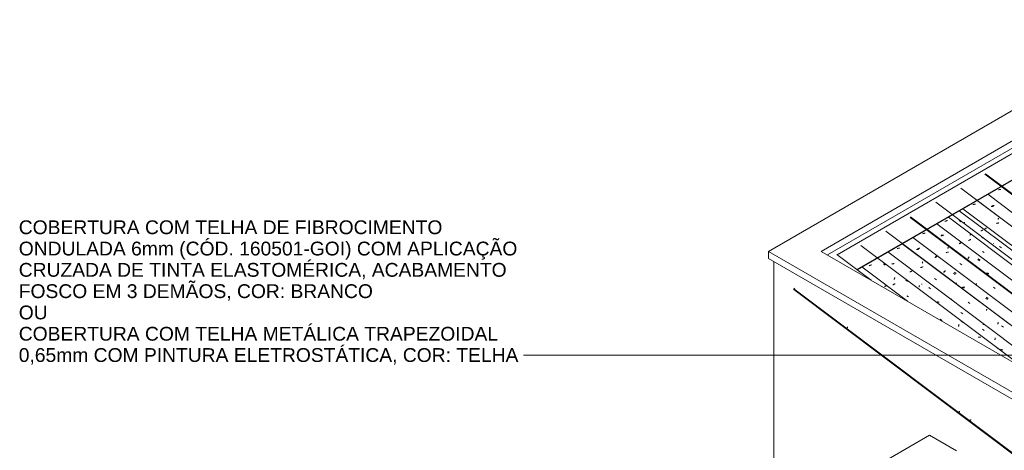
# Model space of a CAD drawing. Header units: metres. Extents: x 6.5 to 21.8, y 0.6 to 11.2.
# Tile 23 of 113: x 6.5 to 11.7, y 8.9 to 11.2. Entities that reach past the tile are written whole.
import ezdxf

# ---------------------------------------------------------------- set-up
doc = ezdxf.new("R2010")
doc.units = ezdxf.units.M
for name, color, linetype, lineweight in [('A-GLAZ-CWMG', 7, 'Continuous', 5), ('A-ROOF', 7, 'Continuous', 5), ('A-ROOF-OTLN', 7, 'Continuous', 5), ('G-ANNO-TEXT', 7, 'Continuous', 9), ('I-WALL', 7, 'Continuous', 5)]:
    doc.layers.add(name, color=color, linetype=linetype, lineweight=lineweight)
doc.styles.add('Arial', font='arial.ttf', dxfattribs={"height": 0.072})

# ---------------------------------------------------------------- blocks, each defined once
blk = doc.blocks.new('FP_63-ISO_02')
at = {"layer": 'A-GLAZ-CWMG', "color": 9, "true_color": 0xc0c0c0}
for p, q in [((10.8542, 9.5449), (10.8546, 9.5458)), ((10.8546, 9.5458), (10.8549, 9.5468)), ((10.8549, 9.5468), (10.8553, 9.5478)), ((10.8553, 9.5478), (10.8557, 9.5488)), ((10.8557, 9.5488), (10.856, 9.5499)), ((10.856, 9.5499), (10.8564, 9.551)), ((11.3091, 9.2034), (11.3092, 9.2035)), ((11.4391, 9.1059), (11.4395, 9.1069)), ((11.4395, 9.1069), (11.4399, 9.108)), ((11.4399, 9.108), (11.4403, 9.1091)), ((11.4403, 9.1091), (11.4407, 9.1102)), ((11.4407, 9.1102), (11.4411, 9.1114)), ((11.4949, 9.0652), (11.4934, 9.0651)), ((11.4965, 9.0654), (11.4949, 9.0652)), ((11.498, 9.0655), (11.4965, 9.0654)), ((11.4996, 9.0657), (11.498, 9.0655)), ((11.5011, 9.0659), (11.4996, 9.0657)), ((11.5027, 9.0661), (11.5011, 9.0659))]:
    blk.add_line(p, q, dxfattribs=at)
blk = doc.blocks.new('FP_67-ISO_02')
at = {"layer": 'A-GLAZ-CWMG', "color": 9, "true_color": 0xc0c0c0}
for p, q in [((10.9672, 9.8053), (10.9661, 9.805)), ((11.0509, 9.7624), (11.0495, 9.7618)), ((11.0523, 9.7631), (11.0509, 9.7624)), ((11.0536, 9.7638), (11.0523, 9.7631)), ((11.0549, 9.7645), (11.0536, 9.7638)), ((11.0562, 9.7651), (11.0549, 9.7645)), ((11.0575, 9.7658), (11.0562, 9.7651)), ((11.0588, 9.7665), (11.0575, 9.7658))]:
    blk.add_line(p, q, dxfattribs=at)
blk = doc.blocks.new('FP_68-ISO_02')
at = {"layer": 'A-GLAZ-CWMG'}
blk.add_line((11.7895, 9.3273), (10.9256, 9.9758), dxfattribs=at)
at = {"layer": 'A-GLAZ-CWMG', "color": 9, "true_color": 0xc0c0c0}
for p, q in [((10.9793, 9.8749), (10.9772, 9.874)), ((10.9813, 9.8757), (10.9793, 9.8749)), ((11.0435, 9.8809), (11.0532, 9.8739)), ((10.9711, 9.8712), (10.9692, 9.8702)), ((10.9731, 9.8721), (10.9711, 9.8712)), ((10.9752, 9.8731), (10.9731, 9.8721)), ((10.9772, 9.874), (10.9752, 9.8731)), ((11.0948, 9.7714), (11.0929, 9.7704)), ((11.0967, 9.7725), (11.0948, 9.7714)), ((11.0987, 9.7735), (11.0967, 9.7725)), ((11.1007, 9.7745), (11.0987, 9.7735)), ((11.0999, 9.7989), (11.1004, 9.8007)), ((11.1004, 9.8007), (11.1009, 9.8024)), ((11.1027, 9.7754), (11.1007, 9.7745)), ((11.1009, 9.8024), (11.1015, 9.8041)), ((11.1015, 9.8041), (11.102, 9.8058)), ((11.102, 9.8058), (11.1026, 9.8074)), ((11.1026, 9.8074), (11.1031, 9.809)), ((11.1047, 9.7764), (11.1027, 9.7754)), ((11.16, 9.7957), (11.1696, 9.7887)), ((11.1656, 9.714), (11.1752, 9.7073)), ((11.3137, 9.6835), (11.3138, 9.6838)), ((11.3138, 9.6838), (11.3139, 9.6842)), ((11.314, 9.6848), (11.3139, 9.6849)), ((11.3139, 9.6844), (11.314, 9.6846)), ((11.3139, 9.6842), (11.3139, 9.6844)), ((11.314, 9.6846), (11.314, 9.6848)), ((11.3404, 9.5919), (11.35, 9.5852)), ((11.4504, 9.5815), (11.46, 9.5744)), ((11.4356, 9.5538), (11.4362, 9.5554)), ((11.4362, 9.5554), (11.4367, 9.557)), ((11.4367, 9.557), (11.4373, 9.5586)), ((11.4373, 9.5586), (11.4378, 9.5602)), ((11.4378, 9.5602), (11.4383, 9.5617)), ((11.4383, 9.5617), (11.4389, 9.5632)), ((11.5408, 9.4973), (11.5387, 9.4973)), ((11.5429, 9.4973), (11.5408, 9.4973)), ((11.5449, 9.4972), (11.5429, 9.4973)), ((11.547, 9.4971), (11.5449, 9.4972)), ((11.549, 9.4969), (11.547, 9.4971)), ((11.551, 9.4967), (11.549, 9.4969)), ((11.6241, 9.452), (11.6336, 9.4449)), ((11.6374, 9.4413), (11.6357, 9.4422)), ((11.639, 9.4404), (11.6374, 9.4413)), ((11.6407, 9.4394), (11.639, 9.4404)), ((11.6422, 9.4384), (11.6407, 9.4394)), ((11.6438, 9.4373), (11.6422, 9.4384))]:
    blk.add_line(p, q, dxfattribs=at)
blk = doc.blocks.new('FP_69-ISO_02')
at = {"layer": 'A-GLAZ-CWMG', "color": 9, "true_color": 0xc0c0c0}
for p, q in [((11.0888, 9.8796), (11.0873, 9.8794)), ((11.0903, 9.8799), (11.0888, 9.8796)), ((11.0919, 9.8801), (11.0903, 9.8799)), ((11.0934, 9.8805), (11.0919, 9.8801)), ((11.0949, 9.8808), (11.0934, 9.8805)), ((11.0964, 9.8811), (11.0949, 9.8808)), ((11.0979, 9.8815), (11.0964, 9.8811)), ((11.0994, 9.8819), (11.0979, 9.8815)), ((11.1835, 9.8386), (11.1821, 9.838)), ((11.1848, 9.8393), (11.1835, 9.8386)), ((11.1861, 9.8399), (11.1848, 9.8393)), ((11.1874, 9.8405), (11.1861, 9.8399)), ((11.1887, 9.8411), (11.1874, 9.8405)), ((11.1899, 9.8418), (11.1887, 9.8411)), ((11.1912, 9.8424), (11.1899, 9.8418)), ((11.1924, 9.8431), (11.1912, 9.8424)), ((11.2293, 9.7596), (11.2296, 9.7604)), ((11.2296, 9.7604), (11.2299, 9.7612)), ((11.2299, 9.7612), (11.2303, 9.762)), ((11.2303, 9.762), (11.2306, 9.7629)), ((11.2306, 9.7629), (11.2309, 9.7638)), ((11.2309, 9.7638), (11.2313, 9.7647)), ((11.2313, 9.7647), (11.2317, 9.7657)), ((11.2317, 9.7657), (11.232, 9.7667)), ((11.2802, 9.7567), (11.2894, 9.7496)), ((11.2913, 9.7036), (11.2914, 9.7038)), ((11.2913, 9.7034), (11.2913, 9.7036)), ((11.2913, 9.7033), (11.2913, 9.7034)), ((11.2913, 9.7032), (11.2913, 9.7033)), ((11.2913, 9.7031), (11.2913, 9.7032)), ((11.2914, 9.7038), (11.2915, 9.704)), ((11.3255, 9.6818), (11.3241, 9.6822)), ((11.3268, 9.6815), (11.3255, 9.6818)), ((11.3282, 9.6812), (11.3268, 9.6815)), ((11.3296, 9.6809), (11.3282, 9.6812)), ((11.3311, 9.6806), (11.3296, 9.6809)), ((11.3325, 9.6804), (11.3311, 9.6806)), ((11.334, 9.6802), (11.3325, 9.6804)), ((11.3354, 9.68), (11.334, 9.6802)), ((11.4483, 9.6262), (11.4576, 9.619)), ((11.5653, 9.5645), (11.5653, 9.5662)), ((11.5604, 9.5392), (11.5697, 9.532)), ((11.5653, 9.5629), (11.5653, 9.5645)), ((11.6253, 9.4832), (11.6257, 9.4845)), ((11.6257, 9.4845), (11.626, 9.4857)), ((11.626, 9.4857), (11.6264, 9.487)), ((11.6264, 9.487), (11.6267, 9.4884)), ((11.6267, 9.4884), (11.627, 9.4897)), ((11.627, 9.4897), (11.6273, 9.4911)), ((11.6273, 9.4911), (11.6276, 9.4925)), ((11.6276, 9.4925), (11.6279, 9.4939)), ((11.6571, 9.4331), (11.6557, 9.4335)), ((11.6585, 9.4328), (11.6571, 9.4331)), ((11.6599, 9.4324), (11.6585, 9.4328)), ((11.6613, 9.4322), (11.6599, 9.4324)), ((11.6627, 9.4319), (11.6613, 9.4322)), ((11.6641, 9.4317), (11.6627, 9.4319)), ((11.6656, 9.4315), (11.6641, 9.4317)), ((11.6671, 9.4314), (11.6656, 9.4315))]:
    blk.add_line(p, q, dxfattribs=at)
blk = doc.blocks.new('FP_70-ISO_02')
at = {"layer": 'A-GLAZ-CWMG'}
blk.add_line((12.547, 8.9312), (11.0561, 10.0502), dxfattribs=at)
at = {"layer": 'A-GLAZ-CWMG', "color": 9, "true_color": 0xc0c0c0}
for p, q in [((11.1172, 9.9605), (11.1151, 9.9598)), ((11.1194, 9.9611), (11.1172, 9.9605)), ((11.1215, 9.9617), (11.1194, 9.9611)), ((11.1237, 9.9623), (11.1215, 9.9617)), ((11.1258, 9.9628), (11.1237, 9.9623)), ((11.128, 9.9633), (11.1258, 9.9628)), ((11.1862, 9.953), (11.1957, 9.9459)), ((11.2465, 9.884), (11.247, 9.8853)), ((11.247, 9.8853), (11.2475, 9.8866)), ((11.2475, 9.8866), (11.248, 9.8879)), ((11.248, 9.8879), (11.2485, 9.8891)), ((11.2485, 9.8891), (11.249, 9.8902)), ((11.249, 9.8902), (11.2495, 9.8913)), ((11.2401, 9.8613), (11.238, 9.8605)), ((11.2422, 9.862), (11.2401, 9.8613)), ((11.2443, 9.8628), (11.2422, 9.862)), ((11.2464, 9.8634), (11.2443, 9.8628)), ((11.2486, 9.8641), (11.2464, 9.8634)), ((11.2507, 9.8647), (11.2486, 9.8641)), ((11.3103, 9.8041), (11.32, 9.7974)), ((11.397, 9.6963), (11.3957, 9.6953)), ((11.3984, 9.6972), (11.397, 9.6963)), ((11.3998, 9.6982), (11.3984, 9.6972)), ((11.4854, 9.6807), (11.495, 9.6739)), ((11.5813, 9.637), (11.5818, 9.6383)), ((11.5818, 9.6383), (11.5823, 9.6394)), ((11.5823, 9.6394), (11.5828, 9.6405)), ((11.5828, 9.6405), (11.5833, 9.6416)), ((11.5833, 9.6416), (11.5837, 9.6426)), ((11.5837, 9.6426), (11.5842, 9.6436)), ((11.6404, 9.5652), (11.641, 9.567)), ((11.641, 9.567), (11.6415, 9.5688)), ((11.6415, 9.5688), (11.6421, 9.5705)), ((11.6421, 9.5705), (11.6426, 9.5722)), ((11.6426, 9.5722), (11.6432, 9.5739)), ((11.6432, 9.5739), (11.6437, 9.5755)), ((11.6606, 9.5568), (11.6702, 9.55))]:
    blk.add_line(p, q, dxfattribs=at)
blk = doc.blocks.new('FP_71-ISO_02')
at = {"layer": 'A-GLAZ-CWMG', "color": 9, "true_color": 0xc0c0c0}
for p, q in [((11.2183, 9.9546), (11.2168, 9.9544)), ((11.2198, 9.9548), (11.2183, 9.9546)), ((11.2214, 9.9551), (11.2198, 9.9548)), ((11.2229, 9.9554), (11.2214, 9.9551)), ((11.2244, 9.9557), (11.2229, 9.9554)), ((11.2259, 9.956), (11.2244, 9.9557)), ((11.2274, 9.9564), (11.2259, 9.956)), ((11.2289, 9.9568), (11.2274, 9.9564)), ((11.3131, 9.9134), (11.3117, 9.9128)), ((11.3144, 9.914), (11.3131, 9.9134)), ((11.3158, 9.9146), (11.3144, 9.914)), ((11.3171, 9.9152), (11.3158, 9.9146)), ((11.3184, 9.9159), (11.3171, 9.9152)), ((11.3196, 9.9165), (11.3184, 9.9159)), ((11.3209, 9.9171), (11.3196, 9.9165)), ((11.3221, 9.9178), (11.3209, 9.9171)), ((11.3588, 9.8348), (11.3592, 9.8356)), ((11.3592, 9.8356), (11.3595, 9.8363)), ((11.3595, 9.8363), (11.3598, 9.8371)), ((11.3598, 9.8371), (11.3601, 9.838)), ((11.3601, 9.838), (11.3605, 9.8389)), ((11.3605, 9.8389), (11.3608, 9.8398)), ((11.3608, 9.8398), (11.3612, 9.8407)), ((11.3612, 9.8407), (11.3616, 9.8417)), ((11.4097, 9.8315), (11.419, 9.8244)), ((11.421, 9.779), (11.4211, 9.7792)), ((11.421, 9.7789), (11.421, 9.779)), ((11.421, 9.7788), (11.421, 9.7789)), ((11.4211, 9.7787), (11.421, 9.7788)), ((11.4211, 9.7792), (11.4211, 9.7795)), ((11.4551, 9.7572), (11.4537, 9.7576)), ((11.4565, 9.7568), (11.4551, 9.7572)), ((11.4578, 9.7564), (11.4565, 9.7568)), ((11.4593, 9.7561), (11.4578, 9.7564)), ((11.4607, 9.7558), (11.4593, 9.7561)), ((11.4621, 9.7556), (11.4607, 9.7558)), ((11.4636, 9.7554), (11.4621, 9.7556)), ((11.465, 9.7552), (11.4636, 9.7554)), ((11.5779, 9.701), (11.5872, 9.6938))]:
    blk.add_line(p, q, dxfattribs=at)
blk = doc.blocks.new('FP_72-ISO_02')
at = {"layer": 'A-GLAZ-CWMG'}
blk.add_line((12.6764, 9.0058), (11.1856, 10.1248), dxfattribs=at)
at = {"layer": 'A-GLAZ-CWMG', "color": 9, "true_color": 0xc0c0c0}
for p, q in [((11.2505, 10.0381), (11.2483, 10.0375)), ((11.2526, 10.0386), (11.2505, 10.0381)), ((11.2548, 10.0391), (11.2526, 10.0386)), ((11.2569, 10.0395), (11.2548, 10.0391)), ((11.2591, 10.0399), (11.2569, 10.0395)), ((11.2613, 10.0403), (11.2591, 10.0399)), ((11.3732, 9.9391), (11.371, 9.9384)), ((11.3753, 9.9397), (11.3732, 9.9391)), ((11.3774, 9.9404), (11.3753, 9.9397)), ((11.3796, 9.9409), (11.3774, 9.9404)), ((11.3796, 9.9604), (11.3801, 9.9616)), ((11.3818, 9.9415), (11.3796, 9.9409)), ((11.3801, 9.9616), (11.3806, 9.9627)), ((11.3806, 9.9627), (11.3811, 9.9639)), ((11.3811, 9.9639), (11.3815, 9.9649)), ((11.3815, 9.9649), (11.382, 9.9659)), ((11.3839, 9.942), (11.3818, 9.9415)), ((11.382, 9.9659), (11.3824, 9.9669)), ((11.4433, 9.882), (11.4529, 9.8752)), ((11.5257, 9.7727), (11.5242, 9.7717)), ((11.5272, 9.7737), (11.5257, 9.7727)), ((11.5287, 9.7747), (11.5272, 9.7737)), ((11.5302, 9.7758), (11.5287, 9.7747)), ((11.5318, 9.7768), (11.5302, 9.7758)), ((11.6184, 9.7582), (11.628, 9.7514)), ((11.6547, 9.6754), (11.6536, 9.6746)), ((11.6558, 9.6762), (11.6547, 9.6754))]:
    blk.add_line(p, q, dxfattribs=at)
blk = doc.blocks.new('FP_73-ISO_02')
at = {"layer": 'A-GLAZ-CWMG', "color": 9, "true_color": 0xc0c0c0}
for p, q in [((11.3474, 10.0293), (11.3458, 10.0291)), ((11.3489, 10.0295), (11.3474, 10.0293)), ((11.3504, 10.0297), (11.3489, 10.0295)), ((11.3519, 10.03), (11.3504, 10.0297)), ((11.3535, 10.0303), (11.3519, 10.03)), ((11.355, 10.0307), (11.3535, 10.0303)), ((11.3565, 10.031), (11.355, 10.0307)), ((11.358, 10.0314), (11.3565, 10.031)), ((11.4422, 9.9879), (11.4409, 9.9873)), ((11.4436, 9.9885), (11.4422, 9.9879)), ((11.4449, 9.9891), (11.4436, 9.9885)), ((11.4462, 9.9898), (11.4449, 9.9891)), ((11.4475, 9.9904), (11.4462, 9.9898)), ((11.4488, 9.991), (11.4475, 9.9904)), ((11.4501, 9.9917), (11.4488, 9.991)), ((11.4513, 9.9923), (11.4501, 9.9917)), ((11.4879, 9.9096), (11.4882, 9.9104)), ((11.4882, 9.9104), (11.4885, 9.9111)), ((11.4885, 9.9111), (11.4889, 9.9119)), ((11.4889, 9.9119), (11.4892, 9.9128)), ((11.4892, 9.9128), (11.4896, 9.9136)), ((11.4896, 9.9136), (11.4899, 9.9145)), ((11.4899, 9.9145), (11.4903, 9.9155)), ((11.4903, 9.9155), (11.4906, 9.9164)), ((11.5388, 9.9061), (11.5481, 9.899)), ((11.5502, 9.8542), (11.5503, 9.8544)), ((11.5502, 9.854), (11.5502, 9.8542)), ((11.5502, 9.8539), (11.5502, 9.854)), ((11.5502, 9.8538), (11.5502, 9.8539)), ((11.5502, 9.8537), (11.5502, 9.8538)), ((11.5842, 9.8321), (11.5828, 9.8325)), ((11.5856, 9.8317), (11.5842, 9.8321)), ((11.5869, 9.8313), (11.5856, 9.8317)), ((11.5883, 9.831), (11.5869, 9.8313)), ((11.5898, 9.8307), (11.5883, 9.831)), ((11.5912, 9.8305), (11.5898, 9.8307)), ((11.5926, 9.8302), (11.5912, 9.8305)), ((11.5941, 9.8301), (11.5926, 9.8302))]:
    blk.add_line(p, q, dxfattribs=at)
blk = doc.blocks.new('FP_74-ISO_02')
at = {"layer": 'A-GLAZ-CWMG'}
blk.add_line((12.7875, 9.07), (11.3826, 10.1245), dxfattribs=at)
blk = doc.blocks.new('FP_75-ISO_02')
at = {"layer": 'A-GLAZ-CWMG', "color": 9, "true_color": 0xc0c0c0}
for p, q in [((11.4604, 10.094), (11.4598, 10.094)), ((11.4619, 10.0943), (11.4604, 10.094)), ((11.4634, 10.0946), (11.4619, 10.0943)), ((11.465, 10.0949), (11.4634, 10.0946)), ((11.4665, 10.0952), (11.465, 10.0949)), ((11.468, 10.0955), (11.4665, 10.0952)), ((11.4695, 10.0959), (11.468, 10.0955)), ((11.5538, 10.0524), (11.5524, 10.0519)), ((11.5551, 10.053), (11.5538, 10.0524)), ((11.5565, 10.0537), (11.5551, 10.053)), ((11.5578, 10.0543), (11.5565, 10.0537)), ((11.5591, 10.0549), (11.5578, 10.0543)), ((11.5604, 10.0555), (11.5591, 10.0549)), ((11.5616, 10.0562), (11.5604, 10.0555)), ((11.5629, 10.0568), (11.5616, 10.0562)), ((11.6504, 9.9707), (11.6596, 9.9635))]:
    blk.add_line(p, q, dxfattribs=at)
blk = doc.blocks.new('Rectangular Mullion - Telha Fibrocimento - Ondulada-1908998-ISO_02')
at = {"layer": 'A-GLAZ-CWMG', "true_color": 0xc0c0c0}
h = blk.add_hatch(dxfattribs=at)
h.set_pattern_fill('FP_7', color=9, style=0, pattern_type=2)
h.set_pattern_definition([(330, (16.95, 8.887), (0.2298954, -0.0663695), [0.01095, -0.18814, 0.01095, -0.18814, -1.062]), (330, (16.95, 8.887), (0.2298954, -0.0663695), [-0.39819, 0.01095, -0.38724, 0.01095, -0.18814, -0.46455]), (330, (16.95, 8.887), (0.2298954, -0.0663695), [-0.99547, 0.01095, -0.12178, 0.01095, -0.32087]), (111.206, (17.036, 8.87), (-0.1647206, 0.29181702), [0.01311, -0.22522, 0.01311, -1.496]), (111.206, (17.036, 8.87), (-0.1647206, 0.29181702), [-0.25144, -0.22522, 0.01311, -0.46356, -0.79444]), (111.206, (17.036, 8.87), (-0.1647206, 0.29181702), [-0.95333, 0.01311, -0.22522, 0.01311, -0.543]), (111.206, (17.036, 8.87), (-0.1647206, 0.29181702), [-1.205, -0.14578, 0.01311, -0.38411]), (234.896, (17.065, 8.986), (-0.0651715, -0.2254494), [0.00825, -0.14167, 0.00825, -0.94122]), (234.896, (17.065, 8.986), (-0.0651715, -0.2254494), [-0.15816, -0.14167, 0.00825, -0.29159, -0.49972]), (234.896, (17.065, 8.986), (-0.0651715, -0.2254494), [-0.59966, 0.00825, -0.14167, 0.00825, -0.34156]), (234.896, (17.065, 8.986), (-0.0651715, -0.2254494), [-0.75782, -0.0917, 0.00825, -0.24161])])
h.paths.add_polyline_path([(16.9643, 4.951), (16.9648, 4.9547), (16.512, 5.2946), (16.5104, 5.2917), (16.9593, 4.9547)])
h.paths.add_polyline_path([(12.0464, 8.6421), (12.0495, 8.6439), (10.5761, 9.7498), (10.5756, 9.7461), (12.0223, 8.6603)])
at = {"layer": 'A-GLAZ-CWMG'}
for p, q in [((12.8442, 9.1027), (11.4393, 10.1572)), ((12.8445, 9.1029), (11.4396, 10.1574)), ((12.6021, 8.9629), (11.1971, 10.0174)), ((12.2086, 9.0853), (11.0669, 9.9423)), ((11.1694, 9.6854), (10.9314, 9.864)), ((10.5756, 9.7461), (10.5761, 9.7498)), ((12.0464, 8.6421), (10.5756, 9.7461)), ((10.5761, 9.7498), (10.5815, 9.7534)), ((12.0495, 8.6439), (10.5761, 9.7498))]:
    blk.add_line(p, q, dxfattribs=at)
for name in ['FP_72-ISO_02', 'FP_74-ISO_02', 'FP_75-ISO_02', 'FP_70-ISO_02', 'FP_73-ISO_02', 'FP_68-ISO_02', 'FP_71-ISO_02', 'FP_69-ISO_02', 'FP_67-ISO_02', 'FP_63-ISO_02']:
    blk.add_blockref(name, (0, 0), dxfattribs=at)
blk = doc.blocks.new('FP_83-ISO_02')
at = {"layer": 'A-GLAZ-CWMG', "color": 9, "true_color": 0xc0c0c0}
for p, q in [((11.2438, 9.7717), (11.2442, 9.7728)), ((11.2442, 9.7728), (11.2446, 9.7739)), ((11.2446, 9.7739), (11.245, 9.7751)), ((11.8289, 9.3326), (11.8293, 9.3336)), ((11.8293, 9.3336), (11.8297, 9.3347)), ((11.8297, 9.3347), (11.8301, 9.3358)), ((11.8871, 9.2901), (11.8856, 9.29)), ((11.8887, 9.2902), (11.8871, 9.2901)), ((11.8902, 9.2903), (11.8887, 9.2902)), ((11.8917, 9.2905), (11.8902, 9.2903)), ((11.8933, 9.2907), (11.8917, 9.2905)), ((14.1694, 7.5758), (14.1698, 7.5768)), ((14.1698, 7.5768), (14.1702, 7.5778)), ((14.1702, 7.5778), (14.1705, 7.5788)), ((14.2996, 7.4785), (14.2999, 7.4795)), ((14.2999, 7.4795), (14.3003, 7.4805)), ((14.3003, 7.4805), (14.3007, 7.4816)), ((14.3007, 7.4816), (14.3011, 7.4827)), ((14.3011, 7.4827), (14.3014, 7.4838)), ((15.4698, 6.6), (15.4702, 6.601)), ((15.4702, 6.601), (15.4705, 6.602)), ((15.4705, 6.602), (15.4709, 6.6031)), ((15.4709, 6.6031), (15.4713, 6.6041)), ((15.4713, 6.6041), (15.4717, 6.6052)), ((15.4717, 6.6052), (15.4718, 6.6058)), ((15.7117, 6.4238), (15.7209, 6.4167)), ((15.8636, 6.3054), (15.8622, 6.3053)), ((15.8651, 6.3055), (15.8636, 6.3054)), ((15.8666, 6.3057), (15.8651, 6.3055)), ((15.868, 6.3059), (15.8666, 6.3057)), ((15.8695, 6.306), (15.868, 6.3059)), ((15.871, 6.3063), (15.8695, 6.306)), ((16.0549, 6.1608), (16.0553, 6.1617)), ((16.0553, 6.1617), (16.0556, 6.1628)), ((16.0556, 6.1628), (16.056, 6.1638)), ((16.056, 6.1638), (16.0564, 6.1649)), ((16.0564, 6.1649), (16.0568, 6.166)), ((16.0568, 6.166), (16.057, 6.1666))]:
    blk.add_line(p, q, dxfattribs=at)
blk = doc.blocks.new('FP_84-ISO_02')
at = {"layer": 'A-GLAZ-CWMG'}
blk.add_line((12.547, 8.9312), (11.1423, 9.9855), dxfattribs=at)
at = {"layer": 'A-GLAZ-CWMG', "color": 9, "true_color": 0xc0c0c0}
for p, q in [((11.1603, 9.9718), (11.1589, 9.9725)), ((11.1618, 9.971), (11.1603, 9.9718)), ((11.1632, 9.9701), (11.1618, 9.971)), ((11.1646, 9.9692), (11.1632, 9.9701))]:
    blk.add_line(p, q, dxfattribs=at)
blk = doc.blocks.new('FP_85-ISO_02')
at = {"layer": 'A-GLAZ-CWMG', "color": 9, "true_color": 0xc0c0c0}
for p, q in [((11.2232, 9.9593), (11.2217, 9.959)), ((11.2247, 9.9596), (11.2232, 9.9593)), ((11.2262, 9.96), (11.2247, 9.9596)), ((11.2277, 9.9604), (11.2262, 9.96)), ((11.2293, 9.9608), (11.2277, 9.9604)), ((11.2308, 9.9612), (11.2293, 9.9608)), ((11.2322, 9.9616), (11.2308, 9.9612)), ((11.2337, 9.9621), (11.2322, 9.9616)), ((11.3172, 9.9193), (11.316, 9.9187)), ((11.3184, 9.9199), (11.3172, 9.9193)), ((11.3196, 9.9205), (11.3184, 9.9199)), ((11.3208, 9.9211), (11.3196, 9.9205)), ((11.3219, 9.9217), (11.3208, 9.9211)), ((11.3231, 9.9223), (11.3219, 9.9217)), ((11.3633, 9.8379), (11.3637, 9.8389)), ((11.3637, 9.8389), (11.3641, 9.84)), ((11.3641, 9.84), (11.3646, 9.8411)), ((11.3646, 9.8411), (11.365, 9.8422)), ((11.365, 9.8422), (11.3654, 9.8434)), ((11.3654, 9.8434), (11.3658, 9.8446)), ((11.3658, 9.8446), (11.3663, 9.8458)), ((11.4141, 9.8371), (11.4234, 9.8299)), ((11.4239, 9.7786), (11.424, 9.7788)), ((11.4239, 9.7784), (11.4239, 9.7786)), ((11.424, 9.779), (11.4241, 9.7793)), ((11.424, 9.7788), (11.424, 9.779)), ((11.4241, 9.7793), (11.4243, 9.7797)), ((11.4243, 9.7797), (11.4244, 9.78)), ((11.4244, 9.78), (11.4246, 9.7805)), ((11.4591, 9.7592), (11.4577, 9.7595)), ((11.4605, 9.759), (11.4591, 9.7592)), ((11.462, 9.7588), (11.4605, 9.759)), ((11.4634, 9.7586), (11.462, 9.7588)), ((11.4649, 9.7585), (11.4634, 9.7586)), ((11.4664, 9.7584), (11.4649, 9.7585)), ((11.4679, 9.7583), (11.4664, 9.7584)), ((11.4694, 9.7583), (11.4679, 9.7583)), ((11.5823, 9.7062), (11.5915, 9.699))]:
    blk.add_line(p, q, dxfattribs=at)
blk = doc.blocks.new('FP_86-ISO_02')
at = {"layer": 'A-GLAZ-CWMG'}
blk.add_line((12.6725, 9.0036), (11.1826, 10.1219), dxfattribs=at)
blk = doc.blocks.new('FP_87-ISO_02')
at = {"layer": 'A-GLAZ-CWMG', "color": 9, "true_color": 0xc0c0c0}
for p, q in [((11.3543, 10.0285), (11.3528, 10.0281)), ((11.3558, 10.0289), (11.3543, 10.0285)), ((11.3452, 10.0266), (11.3437, 10.0264)), ((11.3467, 10.0269), (11.3452, 10.0266)), ((11.3483, 10.0271), (11.3467, 10.0269)), ((11.3498, 10.0274), (11.3483, 10.0271)), ((11.3513, 10.0278), (11.3498, 10.0274)), ((11.3528, 10.0281), (11.3513, 10.0278)), ((11.44, 9.9855), (11.4386, 9.9849)), ((11.4413, 9.9861), (11.44, 9.9855)), ((11.4426, 9.9868), (11.4413, 9.9861)), ((11.444, 9.9874), (11.4426, 9.9868)), ((11.4452, 9.988), (11.444, 9.9874)), ((11.4465, 9.9887), (11.4452, 9.988)), ((11.4478, 9.9893), (11.4465, 9.9887)), ((11.449, 9.9899), (11.4478, 9.9893)), ((11.4857, 9.9067), (11.486, 9.9075)), ((11.486, 9.9075), (11.4863, 9.9083)), ((11.4863, 9.9083), (11.4867, 9.9091)), ((11.4867, 9.9091), (11.487, 9.9099)), ((11.487, 9.9099), (11.4874, 9.9108)), ((11.4874, 9.9108), (11.4877, 9.9118)), ((11.4877, 9.9118), (11.4881, 9.9127)), ((11.4881, 9.9127), (11.4884, 9.9137)), ((11.5366, 9.9037), (11.5459, 9.8965)), ((11.5819, 9.8289), (11.5805, 9.8293)), ((11.5833, 9.8286), (11.5819, 9.8289)), ((11.5846, 9.8283), (11.5833, 9.8286)), ((11.5861, 9.828), (11.5846, 9.8283)), ((11.5875, 9.8277), (11.5861, 9.828)), ((11.5889, 9.8275), (11.5875, 9.8277)), ((11.5904, 9.8273), (11.5889, 9.8275)), ((11.5918, 9.8271), (11.5904, 9.8273))]:
    blk.add_line(p, q, dxfattribs=at)
blk = doc.blocks.new('FP_88-ISO_02')
at = {"layer": 'A-GLAZ-CWMG'}
blk.add_line((12.8082, 9.082), (11.3166, 10.2015), dxfattribs=at)
at = {"layer": 'A-GLAZ-CWMG', "color": 9, "true_color": 0xc0c0c0}
for p, q in [((11.367, 10.1025), (11.3649, 10.1016)), ((11.3691, 10.1033), (11.367, 10.1025)), ((11.3712, 10.1042), (11.3691, 10.1033)), ((11.3733, 10.105), (11.3712, 10.1042)), ((11.3754, 10.1058), (11.3733, 10.105)), ((11.3775, 10.1065), (11.3754, 10.1058)), ((11.4389, 10.1067), (11.4485, 10.0996)), ((11.4961, 10.0288), (11.4966, 10.0305)), ((11.4966, 10.0305), (11.4972, 10.0321)), ((11.4972, 10.0321), (11.4977, 10.0336)), ((11.4977, 10.0336), (11.4983, 10.0352)), ((11.4983, 10.0352), (11.4988, 10.0366)), ((11.4988, 10.0366), (11.4994, 10.0381)), ((11.4903, 10.0028), (11.4883, 10.0019)), ((11.4923, 10.0038), (11.4903, 10.0028)), ((11.4943, 10.0047), (11.4923, 10.0038)), ((11.4964, 10.0056), (11.4943, 10.0047)), ((11.4984, 10.0064), (11.4964, 10.0056)), ((11.5005, 10.0073), (11.4984, 10.0064)), ((11.555, 10.0211), (11.5646, 10.014)), ((11.5608, 9.9454), (11.5704, 9.9387))]:
    blk.add_line(p, q, dxfattribs=at)
blk = doc.blocks.new('FP_89-ISO_02')
at = {"layer": 'A-GLAZ-CWMG', "color": 9, "true_color": 0xc0c0c0}
for p, q in [((11.5726, 10.0619), (11.5712, 10.0614)), ((11.574, 10.0625), (11.5726, 10.0619)), ((11.5753, 10.0631), (11.574, 10.0625)), ((11.5767, 10.0637), (11.5753, 10.0631)), ((11.578, 10.0644), (11.5767, 10.0637)), ((11.5793, 10.065), (11.578, 10.0644)), ((11.5806, 10.0656), (11.5793, 10.065)), ((11.5818, 10.0662), (11.5806, 10.0656)), ((11.6183, 9.9848), (11.6186, 9.9855)), ((11.6186, 9.9855), (11.6189, 9.9862))]:
    blk.add_line(p, q, dxfattribs=at)
blk = doc.blocks.new('FP_90-ISO_02')
at = {"layer": 'A-GLAZ-CWMG'}
blk.add_line((12.938, 9.1569), (11.4472, 10.2759), dxfattribs=at)
at = {"layer": 'A-GLAZ-CWMG', "color": 9, "true_color": 0xc0c0c0}
for p, q in [((11.513, 10.1901), (11.5109, 10.1896)), ((11.5152, 10.1906), (11.513, 10.1901)), ((11.5174, 10.191), (11.5152, 10.1906)), ((11.5195, 10.1915), (11.5174, 10.191)), ((11.5217, 10.1918), (11.5195, 10.1915)), ((11.5238, 10.1921), (11.5217, 10.1918)), ((11.6357, 10.0912), (11.6335, 10.0905)), ((11.6378, 10.0918), (11.6357, 10.0912)), ((11.64, 10.0924), (11.6378, 10.0918)), ((11.6421, 10.0929), (11.64, 10.0924)), ((11.6421, 10.112), (11.6426, 10.1132)), ((11.6443, 10.0934), (11.6421, 10.0929)), ((11.6426, 10.1132), (11.6431, 10.1143)), ((11.6431, 10.1143), (11.6435, 10.1154)), ((11.6435, 10.1154), (11.644, 10.1164)), ((11.644, 10.1164), (11.6444, 10.1173)), ((11.6464, 10.0939), (11.6443, 10.0934)), ((11.6444, 10.1173), (11.6448, 10.1183))]:
    blk.add_line(p, q, dxfattribs=at)
blk = doc.blocks.new('FP_91-ISO_02')
at = {"layer": 'A-GLAZ-CWMG', "color": 9, "true_color": 0xc0c0c0}
for p, q in [((11.6071, 10.1788), (11.6055, 10.1787)), ((11.6086, 10.179), (11.6071, 10.1788)), ((11.6101, 10.1792), (11.6086, 10.179)), ((11.6116, 10.1794), (11.6101, 10.1792)), ((11.6132, 10.1797), (11.6116, 10.1794)), ((11.6147, 10.1799), (11.6132, 10.1797)), ((11.6162, 10.1803), (11.6147, 10.1799)), ((11.6177, 10.1806), (11.6162, 10.1803))]:
    blk.add_line(p, q, dxfattribs=at)
blk = doc.blocks.new('FP_92-ISO_02')
at = {"layer": 'A-GLAZ-CWMG'}
blk.add_line((13.0674, 9.2316), (11.5766, 10.3505), dxfattribs=at)
at = {"layer": 'A-GLAZ-CWMG', "color": 9, "true_color": 0xc0c0c0}
for p, q in [((11.6462, 10.2672), (11.644, 10.2668)), ((11.6483, 10.2676), (11.6462, 10.2672)), ((11.6505, 10.2679), (11.6483, 10.2676)), ((11.6526, 10.2682), (11.6505, 10.2679)), ((11.6548, 10.2685), (11.6526, 10.2682)), ((11.6569, 10.2687), (11.6548, 10.2685))]:
    blk.add_line(p, q, dxfattribs=at)
blk = doc.blocks.new('Rectangular Mullion - Telha Fibrocimento - Ondulada-V79-ISO_02')
at = {"layer": 'A-GLAZ-CWMG'}
for p, q in [((12.9931, 9.1887), (11.5881, 10.2432)), ((12.8629, 9.1135), (11.458, 10.168)), ((12.7273, 9.0353), (11.3224, 10.0898))]:
    blk.add_line(p, q, dxfattribs=at)
for name in ['FP_92-ISO_02', 'FP_90-ISO_02', 'FP_88-ISO_02', 'FP_91-ISO_02', 'FP_86-ISO_02', 'FP_87-ISO_02', 'FP_89-ISO_02', 'FP_84-ISO_02', 'FP_85-ISO_02', 'FP_83-ISO_02']:
    blk.add_blockref(name, (0, 0), dxfattribs=at)
blk = doc.blocks.new('FP_103-ISO_02')
at = {"layer": 'A-GLAZ-CWMG'}
blk.add_line((12.938, 9.1569), (11.5332, 10.2113), dxfattribs=at)
at = {"layer": 'A-GLAZ-CWMG', "color": 9, "true_color": 0xc0c0c0}
for p, q in [((11.5495, 10.1989), (11.5481, 10.1997)), ((11.551, 10.1981), (11.5495, 10.1989)), ((11.5524, 10.1973), (11.551, 10.1981)), ((11.5537, 10.1964), (11.5524, 10.1973)), ((11.5551, 10.1955), (11.5537, 10.1964))]:
    blk.add_line(p, q, dxfattribs=at)
blk = doc.blocks.new('FP_104-ISO_02')
at = {"layer": 'A-GLAZ-CWMG', "color": 9, "true_color": 0xc0c0c0}
for p, q in [((11.6117, 10.1831), (11.6102, 10.1829)), ((11.6133, 10.1834), (11.6117, 10.1831)), ((11.6148, 10.1837), (11.6133, 10.1834)), ((11.6163, 10.184), (11.6148, 10.1837)), ((11.6178, 10.1843), (11.6163, 10.184)), ((11.6193, 10.1847), (11.6178, 10.1843)), ((11.6209, 10.1851), (11.6193, 10.1847)), ((11.6224, 10.1855), (11.6209, 10.1851))]:
    blk.add_line(p, q, dxfattribs=at)
blk = doc.blocks.new('FP_105-ISO_02')
at = {"layer": 'A-GLAZ-CWMG'}
blk.add_line((13.0635, 9.2294), (11.5736, 10.3476), dxfattribs=at)
blk = doc.blocks.new('Rectangular Mullion - Telha Fibrocimento - Ondulada-V99-ISO_02')
at = {"layer": 'A-GLAZ-CWMG'}
for name in ['FP_105-ISO_02', 'FP_103-ISO_02', 'FP_104-ISO_02']:
    blk.add_blockref(name, (0, 0), dxfattribs=at)
blk = doc.blocks.new('RUFO_1_ - RUFO_1_-1923193-ISO_02')
at = {"layer": 'A-ROOF'}
for p, q in [((12.536, 11.1539), (10.443, 9.9455)), ((10.7188, 9.9455), (12.536, 10.9947)), ((12.536, 10.958), (10.7506, 9.9272)), ((10.443, 9.9455), (12.3735, 8.831)), ((10.443, 9.9088), (10.443, 9.9455)), ((12.5114, 8.9106), (10.7188, 9.9455)), ((12.3417, 8.8126), (10.443, 9.9088)), ((11.2845, 8.9861), (8.3995, 7.3205)), ((11.2845, 8.9861), (11.4259, 8.9045))]:
    blk.add_line(p, q, dxfattribs=at)

msp = doc.modelspace()

# ---------------------------------------------------------------- linework, layer by layer
at = {"layer": 'A-ROOF-OTLN'}
for p, q in [((10.8012, 9.9279), (12.428, 10.8671)), ((10.9049, 9.8501), (12.5317, 10.7893)), ((10.9059, 9.8493), (12.53, 10.787)), ((10.9743, 9.798), (10.8, 9.9288)), ((10.9794, 9.7951), (10.9066, 9.8497))]:
    msp.add_line(p, q, dxfattribs=at)
at = {"layer": 'G-ANNO-TEXT'}
for p, q in [((9.347, 9.4044), (9.1644, 9.4044)), ((12.3683, 9.4044), (9.347, 9.4044))]:
    msp.add_line(p, q, dxfattribs=at)
at = {"layer": 'I-WALL'}
msp.add_line((10.4713, 9.8924), (10.4713, 8.6473), dxfattribs=at)

# ---------------------------------------------------------------- block references
at = {"layer": 'A-GLAZ-CWMG'}
for name in ['Rectangular Mullion - Telha Fibrocimento - Ondulada-V99-ISO_02', 'Rectangular Mullion - Telha Fibrocimento - Ondulada-V79-ISO_02', 'Rectangular Mullion - Telha Fibrocimento - Ondulada-1908998-ISO_02']:
    msp.add_blockref(name, (0, 0), dxfattribs=at)
at = {"layer": 'A-ROOF'}
msp.add_blockref('RUFO_1_ - RUFO_1_-1923193-ISO_02', (0, 0), dxfattribs=at)

# ---------------------------------------------------------------- texts
at = {"layer": 'G-ANNO-TEXT', "char_height": 0.072, "attachment_point": 1, "style": 'Arial'}
for s, insert, width in [('COBERTURA COM TELHA DE FIBROCIMENTO ', (6.5273, 10.1071), 2.658396), ('ONDULADA 6mm (CÓD. 160501-GOI) COM APLICAÇÃO ', (6.5273, 9.996), 3.120168), ('CRUZADA DE TINTA ELASTOMÉRICA, ACABAMENTO ', (6.5273, 9.8849), 3.059239), ('FOSCO EM 3 DEMÃOS, COR: BRANCO', (6.5273, 9.7737), 2.196624), ('OU', (6.5273, 9.6626), 0.179578), ('COBERTURA COM TELHA METÁLICA TRAPEZOIDAL ', (6.5273, 9.5515), 3.007932), ('0,65mm COM PINTURA ELETROSTÁTICA, COR: TELHA', (6.5273, 9.4404), 3.09772)]:
    msp.add_mtext(s, dxfattribs=dict(at, insert=insert, width=width))

doc.saveas('drawing.dxf')
